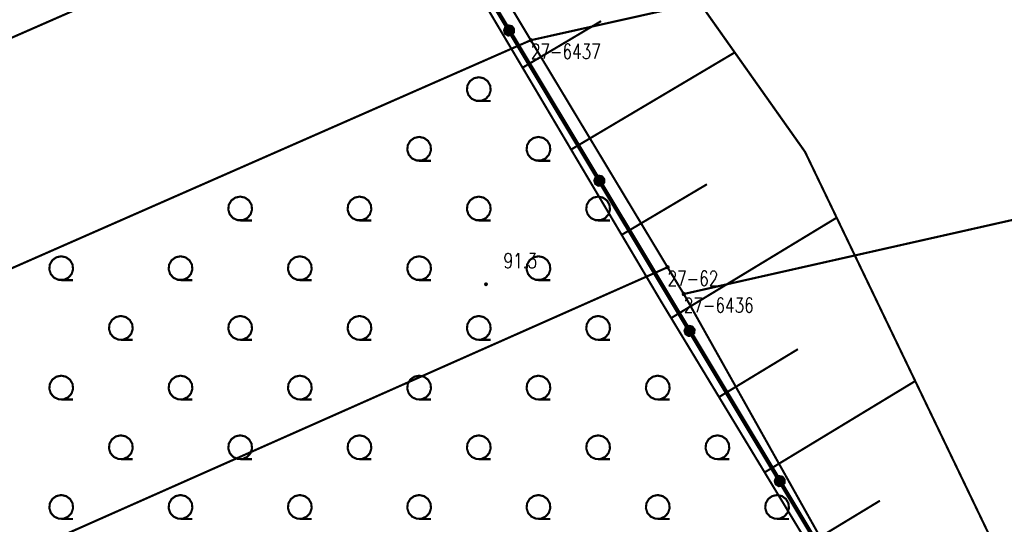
# Model space of a CAD drawing. Header units: metres. Extents: x 7542868 to 7543897, y 5828496 to 5830561.
# Tile 81 of 122: x 7543457 to 7543498, y 5830182 to 5830203. Entities that reach past the tile are written whole.
import ezdxf
from ezdxf.enums import TextEntityAlignment as Align

# ---------------------------------------------------------------- set-up
doc = ezdxf.new("R2010")
doc.units = ezdxf.units.M
doc.header["$MEASUREMENT"] = 0
for name, color, linetype in [('BDOT500_BUBZ_L_1', 7, 'Continuous'), ('BDOT500_KTOK_L_4', 7, 'Continuous'), ('BDOT500_PTTL_L_4', 7, 'Continuous'), ('BDOT500_RTPW_T_0', 7, 'Continuous'), ('GLOWNA_BAZA_DZIALKI', 7, 'Continuous'), ('GLOWNA_BAZA_NUMERY_PUNKTOW', 7, 'Continuous'), ('GLOWNA_BAZA_PUNKTY', 7, 'Continuous'), ('SZUMIN_511-1_DROGA_POM_UZUPEL__', 7, 'Continuous')]:
    doc.layers.add(name, color=color, linetype=linetype)
doc.styles.add('STYL_ARIAL', font='simplex', dxfattribs={"width": 0.75, "oblique": 0.1})

msp = doc.modelspace()

# ---------------------------------------------------------------- linework, layer by layer
at = {"layer": 'BDOT500_BUBZ_L_1', "color": 7, "const_width": 0.09}
for points in [[(7543489.5617, 5830197.3836), (7543470.0225, 5830224.9972)], [(7543474.0119, 5830207.172), (7543483.5447, 5830191.0942)], [(7543477.7252, 5830200.9092), (7543481.0156, 5830202.8602)], [(7543479.7583, 5830197.4803), (7543486.6161, 5830201.5464)], [(7543497.6813, 5830180.504), (7543489.5617, 5830197.3836)], [(7543481.8769, 5830193.9071), (7543485.4502, 5830196.0257)], [(7543483.9517, 5830190.4227), (7543490.888, 5830194.6265)], [(7543483.5447, 5830191.0942), (7543492.0816, 5830177.0083)], [(7543485.9566, 5830187.1147), (7543489.2646, 5830189.1195)], [(7543487.8689, 5830183.9594), (7543494.1794, 5830187.784)], [(7543489.6929, 5830180.9498), (7543492.7025, 5830182.7738)]]:
    msp.add_lwpolyline(points, dxfattribs=at)
at = {"layer": 'BDOT500_KTOK_L_4', "color": 7, "const_width": 0.175}
for points in [[(7543473.3817, 5830208.7574), (7543477.1624, 5830202.4659)], [(7543477.0279, 5830202.362), (7543476.9925, 5830202.4728), (7543477.0367, 5830202.5803), (7543477.1396, 5830202.6344), (7543477.2533, 5830202.6096), (7543477.3244, 5830202.5176), (7543477.3197, 5830202.4014), (7543477.2414, 5830202.3154), (7543477.1262, 5830202.2998), (7543477.0279, 5830202.362)], [(7543477.1624, 5830202.4659), (7543480.9431, 5830196.1745)], [(7543480.8086, 5830196.0705), (7543480.7732, 5830196.1813), (7543480.8174, 5830196.2889), (7543480.9203, 5830196.343), (7543481.0339, 5830196.3182), (7543481.105, 5830196.2262), (7543481.1004, 5830196.11), (7543481.0221, 5830196.024), (7543480.9069, 5830196.0084), (7543480.8086, 5830196.0705)], [(7543480.9431, 5830196.1745), (7543484.7238, 5830189.8831)], [(7543484.5893, 5830189.7791), (7543484.5539, 5830189.8899), (7543484.598, 5830189.9975), (7543484.701, 5830190.0515), (7543484.8146, 5830190.0268), (7543484.8857, 5830189.9348), (7543484.881, 5830189.8186), (7543484.8028, 5830189.7325), (7543484.6875, 5830189.717), (7543484.5893, 5830189.7791)], [(7543484.7238, 5830189.8831), (7543488.5044, 5830183.5916)], [(7543488.3699, 5830183.4877), (7543488.3346, 5830183.5985), (7543488.3787, 5830183.706), (7543488.4817, 5830183.7601), (7543488.5953, 5830183.7353), (7543488.6664, 5830183.6433), (7543488.6617, 5830183.5271), (7543488.5835, 5830183.4411), (7543488.4682, 5830183.4255), (7543488.3699, 5830183.4877)], [(7543488.5044, 5830183.5916), (7543492.2851, 5830177.3002)]]:
    msp.add_lwpolyline(points, dxfattribs=at)
at = {"layer": 'BDOT500_PTTL_L_4', "color": 7, "const_width": 0.09}
for points in [[(7543441.86, 5830186.16), (7543478.07, 5830202.06)], [(7543478.07, 5830202.06), (7543483.8, 5830192.55)], [(7543475.89, 5830200.51), (7543476.0934, 5830200.4668), (7543476.2616, 5830200.3446), (7543476.3655, 5830200.1645), (7543476.3873, 5830199.9577), (7543476.323, 5830199.76), (7543476.1839, 5830199.6055), (7543475.994, 5830199.5209), (7543475.786, 5830199.5209), (7543475.5961, 5830199.6055), (7543475.457, 5830199.76), (7543475.3927, 5830199.9577), (7543475.4145, 5830200.1645), (7543475.5184, 5830200.3446), (7543475.6866, 5830200.4668), (7543475.89, 5830200.51)], [(7543475.89, 5830199.51), (7543476.39, 5830199.51)], [(7543473.39, 5830198.01), (7543473.5934, 5830197.9668), (7543473.7616, 5830197.8446), (7543473.8655, 5830197.6645), (7543473.8873, 5830197.4577), (7543473.823, 5830197.26), (7543473.6839, 5830197.1055), (7543473.494, 5830197.0209), (7543473.286, 5830197.0209), (7543473.0961, 5830197.1055), (7543472.957, 5830197.26), (7543472.8927, 5830197.4577), (7543472.9145, 5830197.6645), (7543473.0184, 5830197.8446), (7543473.1866, 5830197.9668), (7543473.39, 5830198.01)], [(7543478.39, 5830198.01), (7543478.5934, 5830197.9668), (7543478.7616, 5830197.8446), (7543478.8655, 5830197.6645), (7543478.8873, 5830197.4577), (7543478.823, 5830197.26), (7543478.6839, 5830197.1055), (7543478.494, 5830197.0209), (7543478.286, 5830197.0209), (7543478.0961, 5830197.1055), (7543477.957, 5830197.26), (7543477.8927, 5830197.4577), (7543477.9145, 5830197.6645), (7543478.0184, 5830197.8446), (7543478.1866, 5830197.9668), (7543478.39, 5830198.01)], [(7543473.39, 5830197.01), (7543473.89, 5830197.01)], [(7543478.39, 5830197.01), (7543478.89, 5830197.01)], [(7543465.89, 5830195.51), (7543466.0934, 5830195.4668), (7543466.2616, 5830195.3446), (7543466.3655, 5830195.1645), (7543466.3873, 5830194.9577), (7543466.323, 5830194.76), (7543466.1839, 5830194.6055), (7543465.994, 5830194.5209), (7543465.786, 5830194.5209), (7543465.5961, 5830194.6055), (7543465.457, 5830194.76), (7543465.3927, 5830194.9577), (7543465.4145, 5830195.1645), (7543465.5184, 5830195.3446), (7543465.6866, 5830195.4668), (7543465.89, 5830195.51)], [(7543470.89, 5830195.51), (7543471.0934, 5830195.4668), (7543471.2616, 5830195.3446), (7543471.3655, 5830195.1645), (7543471.3873, 5830194.9577), (7543471.323, 5830194.76), (7543471.1839, 5830194.6055), (7543470.994, 5830194.5209), (7543470.786, 5830194.5209), (7543470.5961, 5830194.6055), (7543470.457, 5830194.76), (7543470.3927, 5830194.9577), (7543470.4145, 5830195.1645), (7543470.5184, 5830195.3446), (7543470.6866, 5830195.4668), (7543470.89, 5830195.51)], [(7543475.89, 5830195.51), (7543476.0934, 5830195.4668), (7543476.2616, 5830195.3446), (7543476.3655, 5830195.1645), (7543476.3873, 5830194.9577), (7543476.323, 5830194.76), (7543476.1839, 5830194.6055), (7543475.994, 5830194.5209), (7543475.786, 5830194.5209), (7543475.5961, 5830194.6055), (7543475.457, 5830194.76), (7543475.3927, 5830194.9577), (7543475.4145, 5830195.1645), (7543475.5184, 5830195.3446), (7543475.6866, 5830195.4668), (7543475.89, 5830195.51)], [(7543480.89, 5830195.51), (7543481.0934, 5830195.4668), (7543481.2616, 5830195.3446), (7543481.3655, 5830195.1645), (7543481.3873, 5830194.9577), (7543481.323, 5830194.76), (7543481.1839, 5830194.6055), (7543480.994, 5830194.5209), (7543480.786, 5830194.5209), (7543480.5961, 5830194.6055), (7543480.457, 5830194.76), (7543480.3927, 5830194.9577), (7543480.4145, 5830195.1645), (7543480.5184, 5830195.3446), (7543480.6866, 5830195.4668), (7543480.89, 5830195.51)], [(7543465.89, 5830194.51), (7543466.39, 5830194.51)], [(7543470.89, 5830194.51), (7543471.39, 5830194.51)], [(7543475.89, 5830194.51), (7543476.39, 5830194.51)], [(7543480.89, 5830194.51), (7543481.39, 5830194.51)], [(7543458.39, 5830193.01), (7543458.5934, 5830192.9668), (7543458.7616, 5830192.8446), (7543458.8655, 5830192.6645), (7543458.8873, 5830192.4577), (7543458.823, 5830192.26), (7543458.6839, 5830192.1055), (7543458.494, 5830192.0209), (7543458.286, 5830192.0209), (7543458.0961, 5830192.1055), (7543457.957, 5830192.26), (7543457.8927, 5830192.4577), (7543457.9145, 5830192.6645), (7543458.0184, 5830192.8446), (7543458.1866, 5830192.9668), (7543458.39, 5830193.01)], [(7543463.39, 5830193.01), (7543463.5934, 5830192.9668), (7543463.7616, 5830192.8446), (7543463.8655, 5830192.6645), (7543463.8873, 5830192.4577), (7543463.823, 5830192.26), (7543463.6839, 5830192.1055), (7543463.494, 5830192.0209), (7543463.286, 5830192.0209), (7543463.0961, 5830192.1055), (7543462.957, 5830192.26), (7543462.8927, 5830192.4577), (7543462.9145, 5830192.6645), (7543463.0184, 5830192.8446), (7543463.1866, 5830192.9668), (7543463.39, 5830193.01)], [(7543468.39, 5830193.01), (7543468.5934, 5830192.9668), (7543468.7616, 5830192.8446), (7543468.8655, 5830192.6645), (7543468.8873, 5830192.4577), (7543468.823, 5830192.26), (7543468.6839, 5830192.1055), (7543468.494, 5830192.0209), (7543468.286, 5830192.0209), (7543468.0961, 5830192.1055), (7543467.957, 5830192.26), (7543467.8927, 5830192.4577), (7543467.9145, 5830192.6645), (7543468.0184, 5830192.8446), (7543468.1866, 5830192.9668), (7543468.39, 5830193.01)], [(7543473.39, 5830193.01), (7543473.5934, 5830192.9668), (7543473.7616, 5830192.8446), (7543473.8655, 5830192.6645), (7543473.8873, 5830192.4577), (7543473.823, 5830192.26), (7543473.6839, 5830192.1055), (7543473.494, 5830192.0209), (7543473.286, 5830192.0209), (7543473.0961, 5830192.1055), (7543472.957, 5830192.26), (7543472.8927, 5830192.4577), (7543472.9145, 5830192.6645), (7543473.0184, 5830192.8446), (7543473.1866, 5830192.9668), (7543473.39, 5830193.01)], [(7543478.39, 5830193.01), (7543478.5934, 5830192.9668), (7543478.7616, 5830192.8446), (7543478.8655, 5830192.6645), (7543478.8873, 5830192.4577), (7543478.823, 5830192.26), (7543478.6839, 5830192.1055), (7543478.494, 5830192.0209), (7543478.286, 5830192.0209), (7543478.0961, 5830192.1055), (7543477.957, 5830192.26), (7543477.8927, 5830192.4577), (7543477.9145, 5830192.6645), (7543478.0184, 5830192.8446), (7543478.1866, 5830192.9668), (7543478.39, 5830193.01)], [(7543483.8, 5830192.55), (7543484.48, 5830191.43)], [(7543458.39, 5830192.01), (7543458.89, 5830192.01)], [(7543463.39, 5830192.01), (7543463.89, 5830192.01)], [(7543468.39, 5830192.01), (7543468.89, 5830192.01)], [(7543473.39, 5830192.01), (7543473.89, 5830192.01)], [(7543478.39, 5830192.01), (7543478.89, 5830192.01)], [(7543484.48, 5830191.43), (7543490.89, 5830180.01)], [(7543460.89, 5830190.51), (7543461.0934, 5830190.4668), (7543461.2616, 5830190.3446), (7543461.3655, 5830190.1645), (7543461.3873, 5830189.9577), (7543461.323, 5830189.76), (7543461.1839, 5830189.6055), (7543460.994, 5830189.5209), (7543460.786, 5830189.5209), (7543460.5961, 5830189.6055), (7543460.457, 5830189.76), (7543460.3927, 5830189.9577), (7543460.4145, 5830190.1645), (7543460.5184, 5830190.3446), (7543460.6866, 5830190.4668), (7543460.89, 5830190.51)], [(7543465.89, 5830190.51), (7543466.0934, 5830190.4668), (7543466.2616, 5830190.3446), (7543466.3655, 5830190.1645), (7543466.3873, 5830189.9577), (7543466.323, 5830189.76), (7543466.1839, 5830189.6055), (7543465.994, 5830189.5209), (7543465.786, 5830189.5209), (7543465.5961, 5830189.6055), (7543465.457, 5830189.76), (7543465.3927, 5830189.9577), (7543465.4145, 5830190.1645), (7543465.5184, 5830190.3446), (7543465.6866, 5830190.4668), (7543465.89, 5830190.51)], [(7543470.89, 5830190.51), (7543471.0934, 5830190.4668), (7543471.2616, 5830190.3446), (7543471.3655, 5830190.1645), (7543471.3873, 5830189.9577), (7543471.323, 5830189.76), (7543471.1839, 5830189.6055), (7543470.994, 5830189.5209), (7543470.786, 5830189.5209), (7543470.5961, 5830189.6055), (7543470.457, 5830189.76), (7543470.3927, 5830189.9577), (7543470.4145, 5830190.1645), (7543470.5184, 5830190.3446), (7543470.6866, 5830190.4668), (7543470.89, 5830190.51)], [(7543475.89, 5830190.51), (7543476.0934, 5830190.4668), (7543476.2616, 5830190.3446), (7543476.3655, 5830190.1645), (7543476.3873, 5830189.9577), (7543476.323, 5830189.76), (7543476.1839, 5830189.6055), (7543475.994, 5830189.5209), (7543475.786, 5830189.5209), (7543475.5961, 5830189.6055), (7543475.457, 5830189.76), (7543475.3927, 5830189.9577), (7543475.4145, 5830190.1645), (7543475.5184, 5830190.3446), (7543475.6866, 5830190.4668), (7543475.89, 5830190.51)], [(7543480.89, 5830190.51), (7543481.0934, 5830190.4668), (7543481.2616, 5830190.3446), (7543481.3655, 5830190.1645), (7543481.3873, 5830189.9577), (7543481.323, 5830189.76), (7543481.1839, 5830189.6055), (7543480.994, 5830189.5209), (7543480.786, 5830189.5209), (7543480.5961, 5830189.6055), (7543480.457, 5830189.76), (7543480.3927, 5830189.9577), (7543480.4145, 5830190.1645), (7543480.5184, 5830190.3446), (7543480.6866, 5830190.4668), (7543480.89, 5830190.51)], [(7543460.89, 5830189.51), (7543461.39, 5830189.51)], [(7543465.89, 5830189.51), (7543466.39, 5830189.51)], [(7543470.89, 5830189.51), (7543471.39, 5830189.51)], [(7543475.89, 5830189.51), (7543476.39, 5830189.51)], [(7543480.89, 5830189.51), (7543481.39, 5830189.51)], [(7543458.39, 5830188.01), (7543458.5934, 5830187.9668), (7543458.7616, 5830187.8446), (7543458.8655, 5830187.6645), (7543458.8873, 5830187.4577), (7543458.823, 5830187.26), (7543458.6839, 5830187.1055), (7543458.494, 5830187.0209), (7543458.286, 5830187.0209), (7543458.0961, 5830187.1055), (7543457.957, 5830187.26), (7543457.8927, 5830187.4577), (7543457.9145, 5830187.6645), (7543458.0184, 5830187.8446), (7543458.1866, 5830187.9668), (7543458.39, 5830188.01)], [(7543463.39, 5830188.01), (7543463.5934, 5830187.9668), (7543463.7616, 5830187.8446), (7543463.8655, 5830187.6645), (7543463.8873, 5830187.4577), (7543463.823, 5830187.26), (7543463.6839, 5830187.1055), (7543463.494, 5830187.0209), (7543463.286, 5830187.0209), (7543463.0961, 5830187.1055), (7543462.957, 5830187.26), (7543462.8927, 5830187.4577), (7543462.9145, 5830187.6645), (7543463.0184, 5830187.8446), (7543463.1866, 5830187.9668), (7543463.39, 5830188.01)], [(7543468.39, 5830188.01), (7543468.5934, 5830187.9668), (7543468.7616, 5830187.8446), (7543468.8655, 5830187.6645), (7543468.8873, 5830187.4577), (7543468.823, 5830187.26), (7543468.6839, 5830187.1055), (7543468.494, 5830187.0209), (7543468.286, 5830187.0209), (7543468.0961, 5830187.1055), (7543467.957, 5830187.26), (7543467.8927, 5830187.4577), (7543467.9145, 5830187.6645), (7543468.0184, 5830187.8446), (7543468.1866, 5830187.9668), (7543468.39, 5830188.01)], [(7543473.39, 5830188.01), (7543473.5934, 5830187.9668), (7543473.7616, 5830187.8446), (7543473.8655, 5830187.6645), (7543473.8873, 5830187.4577), (7543473.823, 5830187.26), (7543473.6839, 5830187.1055), (7543473.494, 5830187.0209), (7543473.286, 5830187.0209), (7543473.0961, 5830187.1055), (7543472.957, 5830187.26), (7543472.8927, 5830187.4577), (7543472.9145, 5830187.6645), (7543473.0184, 5830187.8446), (7543473.1866, 5830187.9668), (7543473.39, 5830188.01)], [(7543478.39, 5830188.01), (7543478.5934, 5830187.9668), (7543478.7616, 5830187.8446), (7543478.8655, 5830187.6645), (7543478.8873, 5830187.4577), (7543478.823, 5830187.26), (7543478.6839, 5830187.1055), (7543478.494, 5830187.0209), (7543478.286, 5830187.0209), (7543478.0961, 5830187.1055), (7543477.957, 5830187.26), (7543477.8927, 5830187.4577), (7543477.9145, 5830187.6645), (7543478.0184, 5830187.8446), (7543478.1866, 5830187.9668), (7543478.39, 5830188.01)], [(7543483.39, 5830188.01), (7543483.5934, 5830187.9668), (7543483.7616, 5830187.8446), (7543483.8655, 5830187.6645), (7543483.8873, 5830187.4577), (7543483.823, 5830187.26), (7543483.6839, 5830187.1055), (7543483.494, 5830187.0209), (7543483.286, 5830187.0209), (7543483.0961, 5830187.1055), (7543482.957, 5830187.26), (7543482.8927, 5830187.4577), (7543482.9145, 5830187.6645), (7543483.0184, 5830187.8446), (7543483.1866, 5830187.9668), (7543483.39, 5830188.01)], [(7543458.39, 5830187.01), (7543458.89, 5830187.01)], [(7543463.39, 5830187.01), (7543463.89, 5830187.01)], [(7543468.39, 5830187.01), (7543468.89, 5830187.01)], [(7543473.39, 5830187.01), (7543473.89, 5830187.01)], [(7543478.39, 5830187.01), (7543478.89, 5830187.01)], [(7543483.39, 5830187.01), (7543483.89, 5830187.01)], [(7543460.89, 5830185.51), (7543461.0934, 5830185.4668), (7543461.2616, 5830185.3446), (7543461.3655, 5830185.1645), (7543461.3873, 5830184.9577), (7543461.323, 5830184.76), (7543461.1839, 5830184.6055), (7543460.994, 5830184.5209), (7543460.786, 5830184.5209), (7543460.5961, 5830184.6055), (7543460.457, 5830184.76), (7543460.3927, 5830184.9577), (7543460.4145, 5830185.1645), (7543460.5184, 5830185.3446), (7543460.6866, 5830185.4668), (7543460.89, 5830185.51)], [(7543465.89, 5830185.51), (7543466.0934, 5830185.4668), (7543466.2616, 5830185.3446), (7543466.3655, 5830185.1645), (7543466.3873, 5830184.9577), (7543466.323, 5830184.76), (7543466.1839, 5830184.6055), (7543465.994, 5830184.5209), (7543465.786, 5830184.5209), (7543465.5961, 5830184.6055), (7543465.457, 5830184.76), (7543465.3927, 5830184.9577), (7543465.4145, 5830185.1645), (7543465.5184, 5830185.3446), (7543465.6866, 5830185.4668), (7543465.89, 5830185.51)], [(7543470.89, 5830185.51), (7543471.0934, 5830185.4668), (7543471.2616, 5830185.3446), (7543471.3655, 5830185.1645), (7543471.3873, 5830184.9577), (7543471.323, 5830184.76), (7543471.1839, 5830184.6055), (7543470.994, 5830184.5209), (7543470.786, 5830184.5209), (7543470.5961, 5830184.6055), (7543470.457, 5830184.76), (7543470.3927, 5830184.9577), (7543470.4145, 5830185.1645), (7543470.5184, 5830185.3446), (7543470.6866, 5830185.4668), (7543470.89, 5830185.51)], [(7543475.89, 5830185.51), (7543476.0934, 5830185.4668), (7543476.2616, 5830185.3446), (7543476.3655, 5830185.1645), (7543476.3873, 5830184.9577), (7543476.323, 5830184.76), (7543476.1839, 5830184.6055), (7543475.994, 5830184.5209), (7543475.786, 5830184.5209), (7543475.5961, 5830184.6055), (7543475.457, 5830184.76), (7543475.3927, 5830184.9577), (7543475.4145, 5830185.1645), (7543475.5184, 5830185.3446), (7543475.6866, 5830185.4668), (7543475.89, 5830185.51)], [(7543480.89, 5830185.51), (7543481.0934, 5830185.4668), (7543481.2616, 5830185.3446), (7543481.3655, 5830185.1645), (7543481.3873, 5830184.9577), (7543481.323, 5830184.76), (7543481.1839, 5830184.6055), (7543480.994, 5830184.5209), (7543480.786, 5830184.5209), (7543480.5961, 5830184.6055), (7543480.457, 5830184.76), (7543480.3927, 5830184.9577), (7543480.4145, 5830185.1645), (7543480.5184, 5830185.3446), (7543480.6866, 5830185.4668), (7543480.89, 5830185.51)], [(7543485.89, 5830185.51), (7543486.0934, 5830185.4668), (7543486.2616, 5830185.3446), (7543486.3655, 5830185.1645), (7543486.3873, 5830184.9577), (7543486.323, 5830184.76), (7543486.1839, 5830184.6055), (7543485.994, 5830184.5209), (7543485.786, 5830184.5209), (7543485.5961, 5830184.6055), (7543485.457, 5830184.76), (7543485.3927, 5830184.9577), (7543485.4145, 5830185.1645), (7543485.5184, 5830185.3446), (7543485.6866, 5830185.4668), (7543485.89, 5830185.51)], [(7543460.89, 5830184.51), (7543461.39, 5830184.51)], [(7543465.89, 5830184.51), (7543466.39, 5830184.51)], [(7543470.89, 5830184.51), (7543471.39, 5830184.51)], [(7543475.89, 5830184.51), (7543476.39, 5830184.51)], [(7543480.89, 5830184.51), (7543481.39, 5830184.51)], [(7543485.89, 5830184.51), (7543486.39, 5830184.51)], [(7543458.39, 5830183.01), (7543458.5934, 5830182.9668), (7543458.7616, 5830182.8446), (7543458.8655, 5830182.6645), (7543458.8873, 5830182.4577), (7543458.823, 5830182.26), (7543458.6839, 5830182.1055), (7543458.494, 5830182.0209), (7543458.286, 5830182.0209), (7543458.0961, 5830182.1055), (7543457.957, 5830182.26), (7543457.8927, 5830182.4577), (7543457.9145, 5830182.6645), (7543458.0184, 5830182.8446), (7543458.1866, 5830182.9668), (7543458.39, 5830183.01)], [(7543463.39, 5830183.01), (7543463.5934, 5830182.9668), (7543463.7616, 5830182.8446), (7543463.8655, 5830182.6645), (7543463.8873, 5830182.4577), (7543463.823, 5830182.26), (7543463.6839, 5830182.1055), (7543463.494, 5830182.0209), (7543463.286, 5830182.0209), (7543463.0961, 5830182.1055), (7543462.957, 5830182.26), (7543462.8927, 5830182.4577), (7543462.9145, 5830182.6645), (7543463.0184, 5830182.8446), (7543463.1866, 5830182.9668), (7543463.39, 5830183.01)], [(7543468.39, 5830183.01), (7543468.5934, 5830182.9668), (7543468.7616, 5830182.8446), (7543468.8655, 5830182.6645), (7543468.8873, 5830182.4577), (7543468.823, 5830182.26), (7543468.6839, 5830182.1055), (7543468.494, 5830182.0209), (7543468.286, 5830182.0209), (7543468.0961, 5830182.1055), (7543467.957, 5830182.26), (7543467.8927, 5830182.4577), (7543467.9145, 5830182.6645), (7543468.0184, 5830182.8446), (7543468.1866, 5830182.9668), (7543468.39, 5830183.01)], [(7543473.39, 5830183.01), (7543473.5934, 5830182.9668), (7543473.7616, 5830182.8446), (7543473.8655, 5830182.6645), (7543473.8873, 5830182.4577), (7543473.823, 5830182.26), (7543473.6839, 5830182.1055), (7543473.494, 5830182.0209), (7543473.286, 5830182.0209), (7543473.0961, 5830182.1055), (7543472.957, 5830182.26), (7543472.8927, 5830182.4577), (7543472.9145, 5830182.6645), (7543473.0184, 5830182.8446), (7543473.1866, 5830182.9668), (7543473.39, 5830183.01)], [(7543478.39, 5830183.01), (7543478.5934, 5830182.9668), (7543478.7616, 5830182.8446), (7543478.8655, 5830182.6645), (7543478.8873, 5830182.4577), (7543478.823, 5830182.26), (7543478.6839, 5830182.1055), (7543478.494, 5830182.0209), (7543478.286, 5830182.0209), (7543478.0961, 5830182.1055), (7543477.957, 5830182.26), (7543477.8927, 5830182.4577), (7543477.9145, 5830182.6645), (7543478.0184, 5830182.8446), (7543478.1866, 5830182.9668), (7543478.39, 5830183.01)], [(7543483.39, 5830183.01), (7543483.5934, 5830182.9668), (7543483.7616, 5830182.8446), (7543483.8655, 5830182.6645), (7543483.8873, 5830182.4577), (7543483.823, 5830182.26), (7543483.6839, 5830182.1055), (7543483.494, 5830182.0209), (7543483.286, 5830182.0209), (7543483.0961, 5830182.1055), (7543482.957, 5830182.26), (7543482.8927, 5830182.4577), (7543482.9145, 5830182.6645), (7543483.0184, 5830182.8446), (7543483.1866, 5830182.9668), (7543483.39, 5830183.01)], [(7543488.39, 5830183.01), (7543488.5934, 5830182.9668), (7543488.7616, 5830182.8446), (7543488.8655, 5830182.6645), (7543488.8873, 5830182.4577), (7543488.823, 5830182.26), (7543488.6839, 5830182.1055), (7543488.494, 5830182.0209), (7543488.286, 5830182.0209), (7543488.0961, 5830182.1055), (7543487.957, 5830182.26), (7543487.8927, 5830182.4577), (7543487.9145, 5830182.6645), (7543488.0184, 5830182.8446), (7543488.1866, 5830182.9668), (7543488.39, 5830183.01)], [(7543458.39, 5830182.01), (7543458.89, 5830182.01)], [(7543463.39, 5830182.01), (7543463.89, 5830182.01)], [(7543468.39, 5830182.01), (7543468.89, 5830182.01)], [(7543473.39, 5830182.01), (7543473.89, 5830182.01)], [(7543478.39, 5830182.01), (7543478.89, 5830182.01)], [(7543483.39, 5830182.01), (7543483.89, 5830182.01)], [(7543488.39, 5830182.01), (7543488.89, 5830182.01)]]:
    msp.add_lwpolyline(points, dxfattribs=at)
at = {"layer": 'BDOT500_RTPW_T_0', "color": 7, "const_width": 0.075}
msp.add_lwpolyline([(7543476.2364, 5830191.8403), (7543476.2232, 5830191.8085), (7543476.1914, 5830191.7953), (7543476.1595, 5830191.8085), (7543476.1464, 5830191.8403), (7543476.1595, 5830191.8721), (7543476.1914, 5830191.8853), (7543476.2232, 5830191.8721), (7543476.2364, 5830191.8403)], dxfattribs=at)
at = {"layer": 'GLOWNA_BAZA_DZIALKI', "color": 92, "lineweight": 20, "const_width": 0.09}
for points in [[(7543478.07, 5830202.06), (7543769.09, 5830266.87)], [(7543484.48, 5830191.43), (7543774.74, 5830256.79)], [(7543419.98, 5830186.25), (7543473.5, 5830209.69)], [(7543478.07, 5830202.06), (7543474.72, 5830207.64)], [(7543483.8, 5830192.55), (7543478.07, 5830202.06)], [(7543426.81, 5830167.29), (7543483.8, 5830192.55)], [(7543484.48, 5830191.43), (7543483.8, 5830192.55)], [(7543490.89, 5830180.01), (7543484.48, 5830191.43)]]:
    msp.add_lwpolyline(points, dxfattribs=at)
at = {"layer": 'GLOWNA_BAZA_PUNKTY', "color": 7, "const_width": 0.09}
for points in [[(7543478.07, 5830202.105), (7543478.1018, 5830202.0918), (7543478.115, 5830202.06), (7543478.1018, 5830202.0282), (7543478.07, 5830202.015), (7543478.0382, 5830202.0282), (7543478.025, 5830202.06), (7543478.0382, 5830202.0918), (7543478.07, 5830202.105)], [(7543483.8, 5830192.595), (7543483.8318, 5830192.5818), (7543483.845, 5830192.55), (7543483.8318, 5830192.5182), (7543483.8, 5830192.505), (7543483.7682, 5830192.5182), (7543483.755, 5830192.55), (7543483.7682, 5830192.5818), (7543483.8, 5830192.595)], [(7543484.48, 5830191.475), (7543484.5118, 5830191.4618), (7543484.525, 5830191.43), (7543484.5118, 5830191.3982), (7543484.48, 5830191.385), (7543484.4482, 5830191.3982), (7543484.435, 5830191.43), (7543484.4482, 5830191.4618), (7543484.48, 5830191.475)]]:
    msp.add_lwpolyline(points, dxfattribs=at)
at = {"layer": 'SZUMIN_511-1_DROGA_POM_UZUPEL__', "color": 3, "const_width": 0.09}
for points in [[(7543419.98, 5830186.25), (7543473.5, 5830209.69)], [(7543478.07, 5830202.06), (7543474.72, 5830207.64)], [(7543483.8, 5830192.55), (7543478.07, 5830202.06)], [(7543484.48, 5830191.43), (7543483.8, 5830192.55)], [(7543490.89, 5830180.01), (7543484.48, 5830191.43)]]:
    msp.add_lwpolyline(points, dxfattribs=at)
at = {"layer": 'SZUMIN_511-1_DROGA_POM_UZUPEL__', "color": 7, "const_width": 0.09}
for points in [[(7543473.5, 5830209.69), (7543419.98, 5830186.25)], [(7543478.07, 5830202.06), (7543474.72, 5830207.64)], [(7543483.8, 5830192.55), (7543478.07, 5830202.06)], [(7543484.48, 5830191.43), (7543483.8, 5830192.55)], [(7543490.89, 5830180.01), (7543484.48, 5830191.43)]]:
    msp.add_lwpolyline(points, dxfattribs=at)

# ---------------------------------------------------------------- texts
at = {"layer": 'BDOT500_RTPW_T_0', "color": 7, "style": 'STYL_ARIAL', "width": 0.75}
msp.add_text('91.3', height=0.625, dxfattribs=at).set_placement((7543476.9258, 5830193.1385), align=Align.TOP_LEFT)
at = {"layer": 'GLOWNA_BAZA_NUMERY_PUNKTOW', "color": 7, "style": 'STYL_ARIAL', "width": 0.75}
for s, p in [('27-6437', (7543478.07, 5830201.9037)), ('27-62', (7543483.8, 5830192.3937)), ('27-6436', (7543484.48, 5830191.2737))]:
    msp.add_text(s, height=0.625, dxfattribs=at).set_placement(p, align=Align.TOP_LEFT)

doc.saveas('drawing.dxf')
